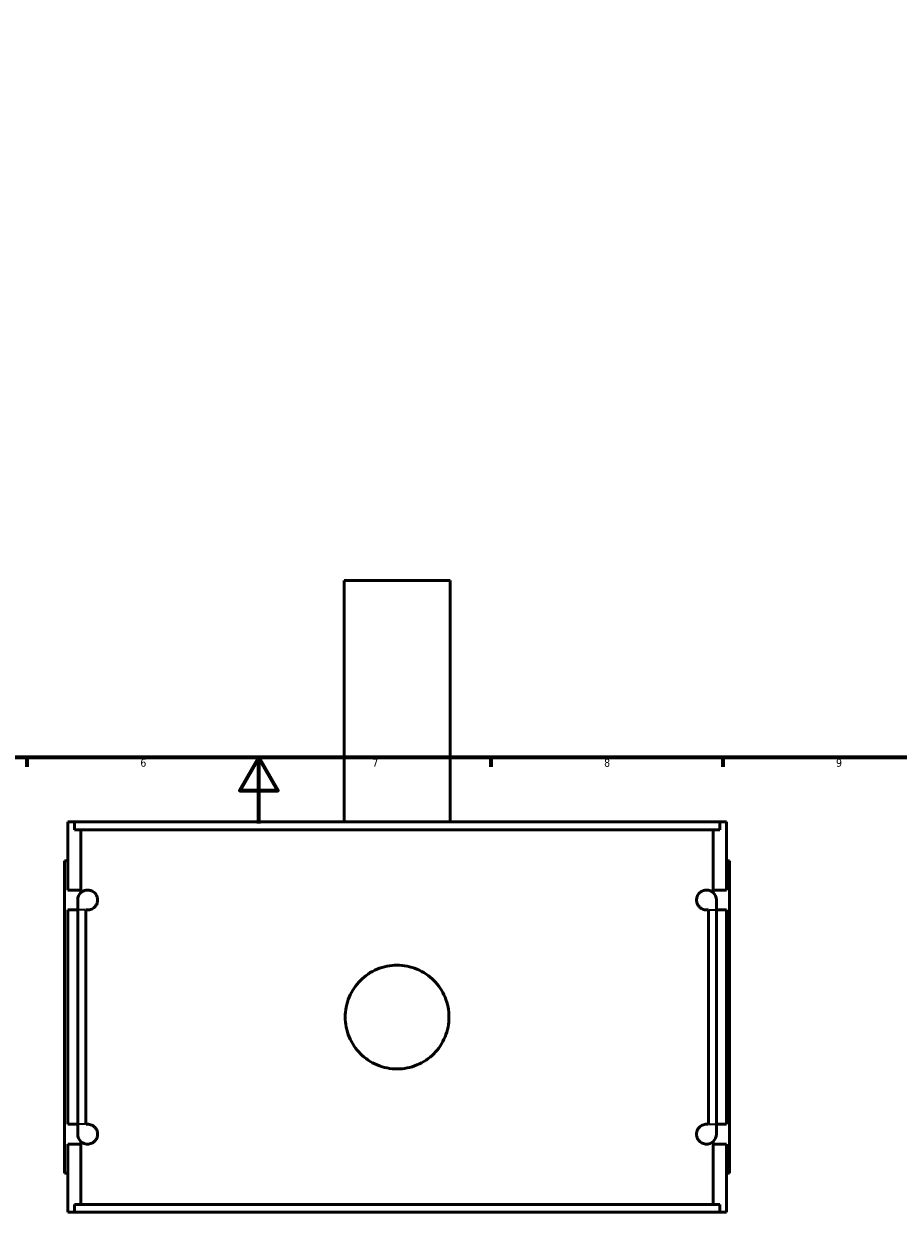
# Model space of a CAD drawing. Header units: millimetres. Extents: x -256 to 976, y -117 to 1175.
# Tile 4 of 8: x 349 to 614, y -117 to 242. Entities that reach past the tile are written whole.
import ezdxf

# ---------------------------------------------------------------- set-up
doc = ezdxf.new("R2010")
doc.units = ezdxf.units.MM
for name, color, linetype, lineweight in [('Border (ANSI)', 7, 'Continuous', 70), ('Visible (ANSI)', 7, 'Continuous', 50), ('Visible Narrow (ANSI)', 7, 'Continuous', 35)]:
    doc.layers.add(name, color=color, linetype=linetype, lineweight=lineweight)
doc.styles.add('Note Text (ANSI)', font='tahoma.ttf')

# ---------------------------------------------------------------- blocks, each defined once
blk = doc.blocks.new('Borders Default Border')
at = {"layer": 'Border (ANSI)'}
for p, q in [((350.42, 20), (350.42, 17.2)), ((490.58, 20), (490.58, 17.2)), ((560.67, 20), (560.67, 17.2))]:
    blk.add_line(p, q, dxfattribs=at)
at = {"layer": 'Border (ANSI)', "flags": 128}
for points in [[(20, 20), (20, 574), (821, 574), (821, 20), (20, 20)], [(420.5, 0), (420.5, 20), (414.73, 10), (426.27, 10), (420.5, 20)]]:
    blk.add_lwpolyline(points, dxfattribs=at)
at = {"layer": 'Border (ANSI)', "color": 5, "true_color": 0x0000ff, "char_height": 2.4, "attachment_point": 7, "style": 'Note Text (ANSI)'}
for s, insert in [('6', (384.69, 17.15)), ('7', (454.8, 17.2)), ('8', (524.84, 17.15)), ('9', (594.92, 17.15))]:
    blk.add_mtext(s, dxfattribs=dict(at, insert=insert))

msp = doc.modelspace()

# ---------------------------------------------------------------- linework, layer by layer
at = {"layer": 'Visible (ANSI)'}
for p, q in [((478.27, 73.53), (446.27, 73.53)), ((446.27, 0.53), (446.27, 73.53)), ((478.27, 0.53), (478.27, 73.53)), ((362.77, 0.53), (364.75, 0.53)), ((362.77, -20.07), (362.77, 0.53)), ((559.8, 0.53), (364.75, 0.53)), ((364.75, -1.83), (364.75, 0.53)), ((559.8, 0.53), (561.77, 0.53)), ((559.8, 0.53), (559.8, -1.83)), ((561.77, -20.07), (561.77, 0.53)), ((364.75, -1.83), (559.8, -1.83)), ((366.74, -20.07), (366.74, -1.83)), ((557.8, -20.07), (557.8, -1.83)), ((362.77, -11.27), (361.77, -11.27)), ((361.77, -105.67), (361.77, -11.27)), ((561.77, -11.27), (562.77, -11.27)), ((562.77, -105.67), (562.77, -11.27)), ((362.77, -20.07), (366.74, -20.07)), ((366.74, -20.86), (366.74, -20.07)), ((557.8, -20.86), (557.8, -20.07)), ((557.8, -20.07), (561.77, -20.07)), ((365.77, -23.07), (365.77, -26.07)), ((558.77, -26.07), (558.77, -23.07)), ((362.77, -90.87), (362.77, -26.07)), ((365.77, -26.07), (362.77, -26.07)), ((365.77, -90.87), (365.77, -26.07)), ((368.18, -26.07), (368.18, -90.87)), ((556.36, -90.87), (556.36, -26.07)), ((561.77, -26.07), (558.77, -26.07)), ((558.77, -26.07), (558.77, -90.87)), ((561.77, -90.87), (561.77, -26.07)), ((362.77, -90.87), (365.77, -90.87)), ((365.77, -90.87), (365.77, -93.87)), ((558.77, -90.87), (561.77, -90.87)), ((558.77, -93.87), (558.77, -90.87)), ((362.77, -117.47), (362.77, -96.87)), ((366.74, -96.87), (362.77, -96.87)), ((366.74, -96.87), (366.74, -96.08)), ((366.74, -115.11), (366.74, -96.87)), ((557.8, -96.87), (557.8, -96.08)), ((557.8, -115.11), (557.8, -96.87)), ((561.77, -96.87), (557.8, -96.87)), ((561.77, -117.47), (561.77, -96.87)), ((361.77, -105.67), (362.77, -105.67)), ((562.77, -105.67), (561.77, -105.67)), ((364.75, -117.47), (362.77, -117.47)), ((364.75, -115.11), (559.8, -115.11)), ((364.75, -117.47), (364.75, -115.11)), ((559.8, -117.47), (364.75, -117.47)), ((559.8, -115.11), (559.8, -117.47)), ((561.77, -117.47), (559.8, -117.47))]:
    msp.add_line(p, q, dxfattribs=at)
for centre, start, end in [((368.77, -23.07), 132.5537, 180), ((555.77, -23.07), 0, 47.4463), ((368.77, -93.87), 180, 227.4463), ((555.77, -93.87), 312.5537, 0)]:
    msp.add_arc(centre, 3, start, end, dxfattribs=at)
for points, knots in [([(366.74, -20.86), (366.99, -20.63), (367.29, -20.44), (367.98, -20.15), (368.38, -20.07), (369.08, -20.07), (369.43, -20.12), (370.16, -20.38), (370.54, -20.6), (371.14, -21.19), (371.43, -21.57), (371.66, -22.24), (371.7, -22.39), (371.76, -22.72), (371.77, -22.9), (371.77, -23.2), (371.76, -23.34), (371.73, -23.6), (371.7, -23.73), (371.58, -24.2), (371.41, -24.52), (371.07, -25.03), (370.86, -25.25), (370.42, -25.59), (370.2, -25.72), (369.55, -26.01), (369.13, -26.07), (368.58, -26.07), (368.38, -26.05), (368.18, -26.01)], [0.579149, 0.579149, 0.579149, 0.579149, 0.944569, 0.944569, 1.355999, 1.355999, 1.673488, 1.673488, 1.990978, 1.990978, 2.212136, 2.212136, 2.263704, 2.263704, 2.315272, 2.315272, 2.354171, 2.354171, 2.393071, 2.393071, 2.529649, 2.529649, 2.717211, 2.717211, 2.904773, 2.904773, 3.279897, 3.279897, 3.486671, 3.486671, 3.486671, 3.486671]), ([(556.36, -26.01), (556.17, -26.05), (555.97, -26.07), (555.41, -26.07), (555, -26.01), (554.34, -25.72), (554.12, -25.59), (553.69, -25.25), (553.48, -25.03), (553.13, -24.52), (552.97, -24.2), (552.84, -23.73), (552.82, -23.6), (552.78, -23.34), (552.77, -23.2), (552.77, -22.9), (552.79, -22.72), (552.85, -22.39), (552.89, -22.24), (553.12, -21.57), (553.41, -21.19), (554, -20.6), (554.39, -20.38), (555.12, -20.12), (555.47, -20.07), (556.17, -20.07), (556.57, -20.15), (557.26, -20.44), (557.55, -20.63), (557.8, -20.86)], [1.15278, 1.15278, 1.15278, 1.15278, 1.359554, 1.359554, 1.734678, 1.734678, 1.92224, 1.92224, 2.109803, 2.109803, 2.246381, 2.246381, 2.28528, 2.28528, 2.324179, 2.324179, 2.375747, 2.375747, 2.427315, 2.427315, 2.648473, 2.648473, 2.965963, 2.965963, 3.283452, 3.283452, 3.694882, 3.694882, 4.060302, 4.060302, 4.060302, 4.060302]), ([(477.95, -58.47), (477.95, -59.46), (477.86, -60.48), (477.46, -62.5), (477.16, -63.51), (476.36, -65.44), (475.86, -66.37), (474.71, -68.08), (474.06, -68.86), (472.67, -70.25), (471.88, -70.91), (470.17, -72.06), (469.24, -72.56), (467.31, -73.36), (466.31, -73.66), (464.28, -74.06), (463.26, -74.15), (461.29, -74.15), (460.27, -74.06), (458.24, -73.66), (457.23, -73.36), (455.3, -72.56), (454.38, -72.06), (452.67, -70.91), (451.88, -70.25), (450.49, -68.86), (449.84, -68.08), (448.69, -66.37), (448.19, -65.44), (447.39, -63.51), (447.09, -62.5), (446.69, -60.48), (446.59, -59.46), (446.59, -57.48), (446.69, -56.47), (447.09, -54.44), (447.39, -53.43), (448.19, -51.5), (448.69, -50.58), (449.84, -48.86), (450.49, -48.08), (451.88, -46.69), (452.67, -46.04), (454.38, -44.89), (455.3, -44.39), (457.23, -43.59), (458.24, -43.28), (460.27, -42.89), (461.29, -42.79), (463.26, -42.79), (464.28, -42.89), (466.31, -43.28), (467.31, -43.59), (469.24, -44.39), (470.17, -44.89), (471.88, -46.04), (472.67, -46.69), (474.06, -48.08), (474.71, -48.86), (475.86, -50.58), (476.36, -51.5), (477.16, -53.43), (477.46, -54.44), (477.86, -56.47), (477.95, -57.48), (477.95, -58.47)], [0, 0, 0, 0, 0.295877, 0.295877, 0.591755, 0.591755, 0.887632, 0.887632, 1.183509, 1.183509, 1.47938, 1.47938, 1.77525, 1.77525, 2.071121, 2.071121, 2.366991, 2.366991, 2.662862, 2.662862, 2.958733, 2.958733, 3.254603, 3.254603, 3.550474, 3.550474, 3.846351, 3.846351, 4.142228, 4.142228, 4.438106, 4.438106, 4.733983, 4.733983, 5.02986, 5.02986, 5.325738, 5.325738, 5.621615, 5.621615, 5.917492, 5.917492, 6.213363, 6.213363, 6.509233, 6.509233, 6.805104, 6.805104, 7.100974, 7.100974, 7.396845, 7.396845, 7.692716, 7.692716, 7.988586, 7.988586, 8.284457, 8.284457, 8.580334, 8.580334, 8.876211, 8.876211, 9.172089, 9.172089, 9.467966, 9.467966, 9.467966, 9.467966]), ([(368.18, -90.93), (368.38, -90.89), (368.58, -90.87), (369.13, -90.87), (369.55, -90.93), (370.2, -91.22), (370.42, -91.35), (370.86, -91.69), (371.07, -91.91), (371.41, -92.42), (371.58, -92.74), (371.7, -93.22), (371.73, -93.34), (371.76, -93.6), (371.77, -93.74), (371.77, -94), (371.76, -94.14), (371.73, -94.4), (371.7, -94.53), (371.58, -95), (371.41, -95.32), (371.07, -95.83), (370.86, -96.05), (370.42, -96.39), (370.2, -96.52), (369.55, -96.81), (369.13, -96.87), (368.27, -96.87), (367.76, -96.74), (367.11, -96.38), (366.92, -96.24), (366.74, -96.08)], [1.15278, 1.15278, 1.15278, 1.15278, 1.359554, 1.359554, 1.734678, 1.734678, 1.92224, 1.92224, 2.109803, 2.109803, 2.246381, 2.246381, 2.28528, 2.28528, 2.324179, 2.324179, 2.363078, 2.363078, 2.401977, 2.401977, 2.538555, 2.538555, 2.726117, 2.726117, 2.91368, 2.91368, 3.288804, 3.288804, 3.819435, 3.819435, 4.063896, 4.063896, 4.063896, 4.063896]), ([(557.8, -96.08), (557.63, -96.24), (557.43, -96.38), (556.79, -96.74), (556.28, -96.87), (555.41, -96.87), (555, -96.81), (554.34, -96.52), (554.12, -96.39), (553.69, -96.05), (553.48, -95.83), (553.13, -95.32), (552.97, -95), (552.84, -94.53), (552.82, -94.4), (552.78, -94.14), (552.77, -94), (552.77, -93.74), (552.78, -93.6), (552.82, -93.34), (552.84, -93.22), (552.97, -92.74), (553.13, -92.42), (553.48, -91.91), (553.69, -91.69), (554.12, -91.35), (554.34, -91.22), (555, -90.93), (555.41, -90.87), (555.97, -90.87), (556.17, -90.89), (556.36, -90.93)], [0.584462, 0.584462, 0.584462, 0.584462, 0.828923, 0.828923, 1.359554, 1.359554, 1.734678, 1.734678, 1.92224, 1.92224, 2.109803, 2.109803, 2.246381, 2.246381, 2.28528, 2.28528, 2.324179, 2.324179, 2.363078, 2.363078, 2.401977, 2.401977, 2.538555, 2.538555, 2.726117, 2.726117, 2.91368, 2.91368, 3.288804, 3.288804, 3.495577, 3.495577, 3.495577, 3.495577])]:
    msp.add_open_spline(points, degree=3, knots=knots, dxfattribs=at)
for points in [[(368.18, -26.01), (368.18, -26.03), (368.18, -26.05), (368.18, -26.07)], [(556.36, -26.07), (556.36, -26.05), (556.36, -26.03), (556.36, -26.01)], [(368.18, -90.87), (368.18, -90.89), (368.18, -90.91), (368.18, -90.93)], [(556.36, -90.93), (556.36, -90.91), (556.36, -90.89), (556.36, -90.87)]]:
    msp.add_open_spline(points, degree=3, dxfattribs=at)
at = {"layer": 'Visible Narrow (ANSI)'}
for p, q in [((367.98, -26.07), (365.78, -26.07)), ((556.56, -26.07), (558.77, -26.07)), ((367.98, -90.87), (365.78, -90.87)), ((556.56, -90.87), (558.77, -90.87))]:
    msp.add_line(p, q, dxfattribs=at)

# ---------------------------------------------------------------- block references
msp.add_blockref('Borders Default Border', (0, 0))

doc.saveas('drawing.dxf')
